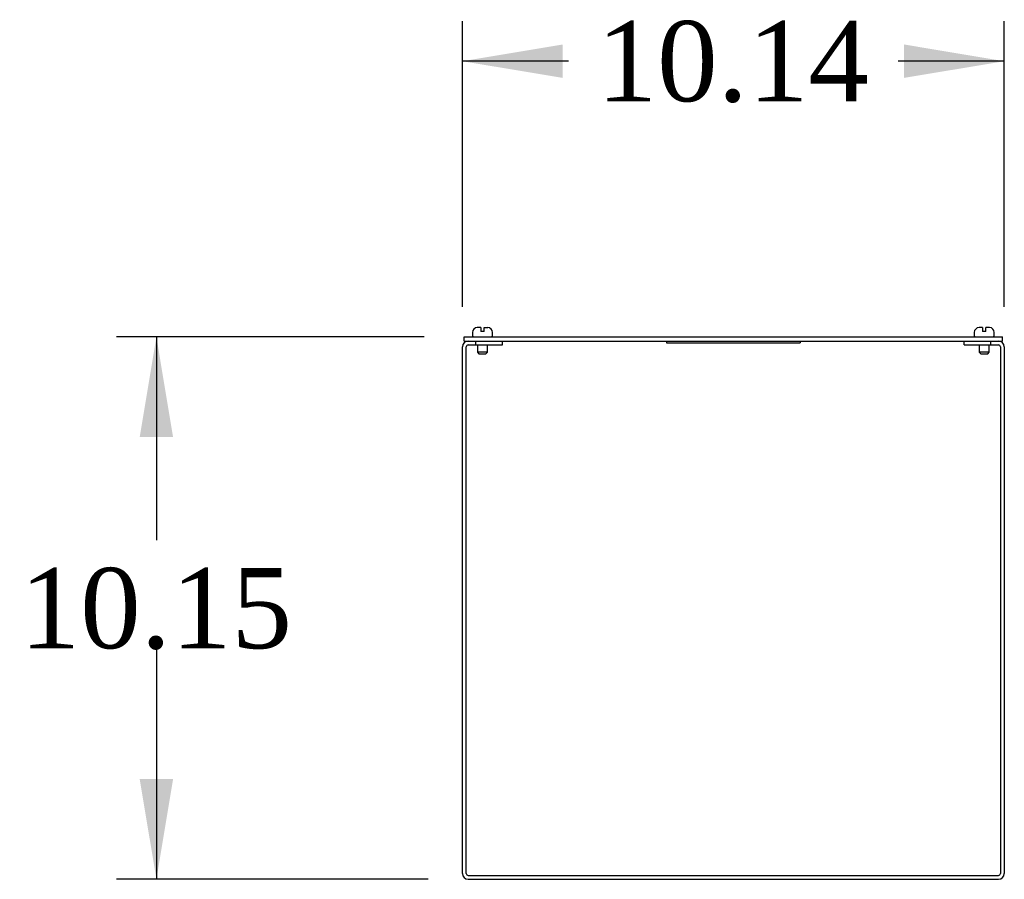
# Model space of a CAD drawing. Header units: inches. Extents: x 1 to 299, y -2 to 199.
# Tile 4 of 6: x 250 to 268, y 93 to 109. Entities that reach past the tile are written whole.
import ezdxf
from ezdxf.enums import TextEntityAlignment as Align

# ---------------------------------------------------------------- set-up
doc = ezdxf.new("R2010")
doc.units = ezdxf.units.IN
doc.header["$MEASUREMENT"] = 0
for name, color, linetype in [('COM56312-2', 7, 'Continuous'), ('COM56318-2', 7, 'Continuous'), ('Default', 7, 'Continuous'), ('QLB20316', 7, 'Continuous'), ('SCS19515', 7, 'Continuous')]:
    doc.layers.add(name, color=color, linetype=linetype)
doc.styles.add('SEACAD_Times_New_Roman', font='times.ttf')
doc.dimstyles.new('HAMMOND_(STH_-_300x200)', dxfattribs={"dimtxt": 1.5, "dimasz": 1.875, "dimexe": 0.75, "dimexo": 0.75, "dimgap": 0.375, "dimtad": 0, "dimtih": 1, "dimtoh": 1, "dimzin": 0, "dimdsep": 46, "dimtxsty": 'SEACAD_Times_New_Roman', "dimblk1": '_SE_FILLED', "dimblk2": '_SE_FILLED', "dimsah": 1, "dimcen": 0.75, "dimadec": 0, "dimazin": 0, "dimtfac": 0.8, "dimtofl": 0, "dimtmove": 0, "dimatfit": 3, "dimfxl": 1, "dimtolj": 1, "dimtzin": 0, "dimarcsym": 0})

# ---------------------------------------------------------------- blocks, each defined once
blk = doc.blocks.new('SE6')
at = {"layer": 'COM56312-2', "color": 7, "linetype": 'Continuous'}
for p, q in [((257.845, 92.682), (257.845, 102.538)), ((257.917, 92.682), (257.917, 102.538)), ((257.953, 102.646), (258.095, 102.646)), ((257.953, 102.574), (258.095, 102.574)), ((258.095, 102.574), (258.095, 102.646)), ((258.095, 102.574), (258.595, 102.574)), ((258.595, 102.574), (258.595, 102.646)), ((267.239, 102.574), (267.239, 102.646)), ((267.239, 102.574), (267.739, 102.574)), ((267.739, 102.646), (267.881, 102.646)), ((267.739, 102.574), (267.739, 102.646)), ((267.739, 102.574), (267.881, 102.574)), ((267.917, 102.538), (267.917, 92.682)), ((267.989, 102.538), (267.989, 92.682)), ((257.953, 92.646), (267.881, 92.646)), ((257.953, 92.574), (267.881, 92.574))]:
    blk.add_line(p, q, dxfattribs=at)
for centre, radius, start, end in [((257.953, 102.538), 0.108, 90, 180), ((257.953, 102.538), 0.036, 90, 180), ((267.881, 102.538), 0.108, 0, 90), ((267.881, 102.538), 0.036, 0, 90), ((257.953, 92.682), 0.108, 180, 270), ((257.953, 92.682), 0.036, 180, 270), ((267.881, 92.682), 0.108, 270, 0), ((267.881, 92.682), 0.036, 270, 0)]:
    blk.add_arc(centre, radius, start, end, dxfattribs=at)
at = {"layer": 'COM56318-2', "color": 7, "linetype": 'Continuous'}
for p, q in [((257.877, 102.724), (267.958, 102.724)), ((257.877, 102.646), (257.877, 102.724)), ((267.958, 102.646), (267.958, 102.724)), ((257.877, 102.646), (257.953, 102.646)), ((258.095, 102.646), (267.739, 102.646)), ((267.881, 102.646), (267.958, 102.646))]:
    blk.add_line(p, q, dxfattribs=at)
at = {"layer": 'QLB20316', "color": 7, "linetype": 'Continuous'}
for p, q in [((261.667, 102.646), (261.667, 102.616)), ((261.667, 102.616), (262.042, 102.616)), ((262.042, 102.616), (263.792, 102.616)), ((263.792, 102.616), (264.167, 102.616)), ((264.167, 102.646), (264.167, 102.616))]:
    blk.add_line(p, q, dxfattribs=at)
at = {"layer": 'SCS19515', "color": 7, "linetype": 'Continuous'}
for p, q in [((258.19, 102.899), (258.123, 102.899)), ((258.19, 102.899), (258.19, 102.824)), ((258.25, 102.899), (258.318, 102.899)), ((258.25, 102.824), (258.25, 102.899)), ((267.584, 102.899), (267.517, 102.899)), ((267.584, 102.899), (267.584, 102.824)), ((267.712, 102.899), (267.644, 102.899)), ((267.644, 102.824), (267.644, 102.899)), ((258.033, 102.809), (258.033, 102.749)), ((258.25, 102.824), (258.19, 102.824)), ((258.408, 102.749), (258.408, 102.809)), ((267.427, 102.809), (267.427, 102.749)), ((267.644, 102.824), (267.584, 102.824)), ((267.802, 102.749), (267.802, 102.809)), ((258.125, 102.574), (258.125, 102.441)), ((258.315, 102.441), (258.315, 102.574)), ((267.519, 102.574), (267.519, 102.441)), ((267.709, 102.441), (267.709, 102.574)), ((258.315, 102.441), (258.125, 102.441)), ((258.125, 102.441), (258.155, 102.411)), ((258.155, 102.411), (258.285, 102.411)), ((258.285, 102.411), (258.315, 102.441)), ((267.709, 102.441), (267.519, 102.441)), ((267.519, 102.441), (267.549, 102.411)), ((267.549, 102.411), (267.679, 102.411)), ((267.679, 102.411), (267.709, 102.441))]:
    blk.add_line(p, q, dxfattribs=at)
for centre, radius, start, end in [((258.123, 102.809), 0.09, 90, 180), ((258.318, 102.809), 0.09, 0, 90), ((267.517, 102.809), 0.09, 90, 180), ((267.712, 102.809), 0.09, 0, 90), ((258.058, 102.749), 0.025, 180, 270), ((258.383, 102.749), 0.025, 270, 0), ((267.452, 102.749), 0.025, 180, 270), ((267.777, 102.749), 0.025, 270, 0)]:
    blk.add_arc(centre, radius, start, end, dxfattribs=at)
blk = doc.blocks.new('DMBLK1314')
at = {"layer": 'Default', "linetype": 'Continuous', "transparency": 16777216}
for points in [[(259.72, 108.198), (257.845, 107.885), (259.72, 107.573)], [(266.114, 108.198), (266.114, 107.573), (267.989, 107.885)]]:
    blk.add_hatch(color=7, dxfattribs=at).paths.add_polyline_path(points)
at = {"layer": 'Default', "color": 7, "linetype": 'Continuous', "transparency": 16777216}
for p, q in [((257.845, 103.288), (257.845, 108.635)), ((267.989, 103.288), (267.989, 108.635)), ((259.833, 107.885), (257.845, 107.885)), ((267.989, 107.885), (266.002, 107.885))]:
    blk.add_line(p, q, dxfattribs=at)
at = {"layer": 'Default', "color": 7, "linetype": 'Continuous', "transparency": 16777216, "style": 'SEACAD_Times_New_Roman'}
blk.add_text('10.14', height=1.5, dxfattribs=at).set_placement((260.358, 108.635), align=Align.TOP_LEFT)
blk = doc.blocks.new('_SE_FILLED')
at = {"color": 0}
blk.add_line((0, 0), (-1, 0), dxfattribs=at)
blk.add_solid([(0, 0), (-1, -0.1665), (-1, 0.1665), (0, 0)], dxfattribs=at)
blk = doc.blocks.new('DMBLK1315')
at = {"layer": 'Default', "linetype": 'Continuous', "transparency": 16777216}
for points in [[(251.804, 100.849), (252.429, 100.849), (252.117, 102.724)], [(251.804, 94.449), (252.117, 92.574), (252.429, 94.449)]]:
    blk.add_hatch(color=7, dxfattribs=at).paths.add_polyline_path(points)
at = {"layer": 'Default', "color": 7, "linetype": 'Continuous', "transparency": 16777216}
for p, q in [((257.127, 102.724), (251.367, 102.724)), ((252.117, 102.724), (252.117, 98.924)), ((252.117, 96.899), (252.117, 92.574)), ((257.203, 92.574), (251.367, 92.574))]:
    blk.add_line(p, q, dxfattribs=at)
at = {"layer": 'Default', "color": 7, "linetype": 'Continuous', "transparency": 16777216, "style": 'SEACAD_Times_New_Roman'}
blk.add_text('10.15', height=1.5, dxfattribs=at).set_placement((249.558, 98.399), align=Align.TOP_LEFT)

msp = doc.modelspace()

# ---------------------------------------------------------------- block references
at = {"layer": 'Default'}
msp.add_blockref('SE6', (0, 0), dxfattribs=at)

# ---------------------------------------------------------------- dimensions: what is measured, and where the dimension line sits
at = {"layer": 'Default', "color": 7, "linetype": 'Continuous'}
dim = msp.add_linear_dim(base=(257.845, 107.885), p1=(267.989, 102.538), p2=(257.845, 102.538), text='\\A1;<>', dimstyle='HAMMOND_(STH_-_300x200)', dxfattribs=at)
dim.commit()
dim.dimension.update_dxf_attribs({"geometry": 'DMBLK1314', "text_midpoint": (262.917, 107.885), "dimtype": 160})
dim = msp.add_linear_dim(base=(252.117, 92.574), p1=(257.877, 102.724), p2=(257.953, 92.574), angle=90, text='\\A1;<>', dimstyle='HAMMOND_(STH_-_300x200)', dxfattribs=at)
dim.commit()
dim.dimension.update_dxf_attribs({"geometry": 'DMBLK1315', "text_midpoint": (252.117, 97.649), "dimtype": 160})

doc.saveas('drawing.dxf')
